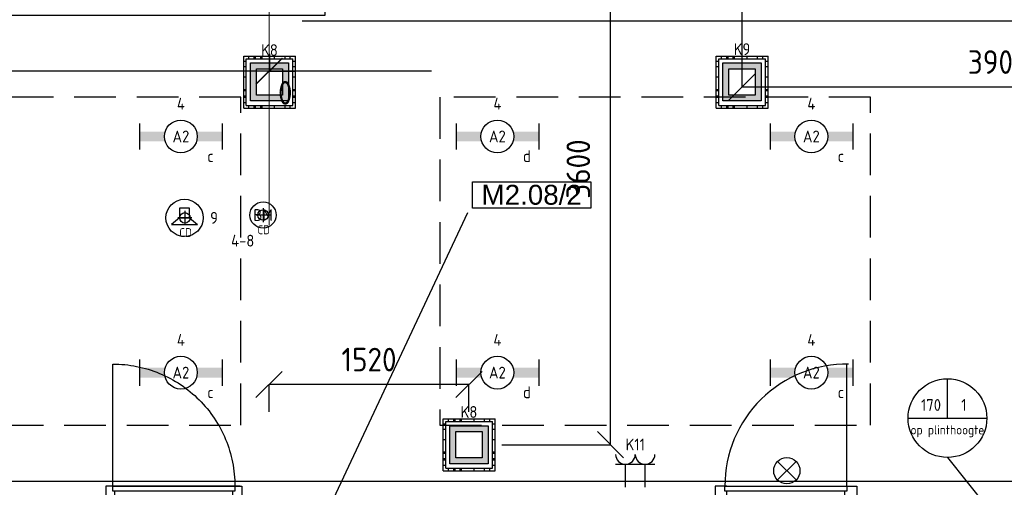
# Model space of a CAD drawing. Header units: millimetres. Extents: x -38032 to 104346, y -31182 to 78566.
# Tile 197 of 213: x 82458 to 89959, y 31974 to 35539. Entities that reach past the tile are written whole.
import ezdxf
from ezdxf.enums import TextEntityAlignment as Align

# ---------------------------------------------------------------- set-up
doc = ezdxf.new("R2010")
doc.units = ezdxf.units.MM
doc.header["$LTSCALE"] = 100
doc.set_wipeout_variables(frame=1)
doc.header["$PDMODE"] = 1
doc.linetypes.add('HIDDEN2', pattern=[4.7625, 3.175, -1.5875])
doc.linetypes.add('STYLE_11', pattern=[5, 3.888855, -0.416718, 0.277786, -0.416641])
for name, color, linetype in [('AB$1A---_ATTRIB035', 8, 'Continuous'), ('AL$1A---_ALGEMEEN', 8, 'Continuous'), ('AL------_MAATV', 200, 'Continuous'), ('AL------_MAATVOERING', 2, 'Continuous'), ('AL------_SPARING', 2, 'Continuous'), ('BOUWKUNDIG', 8, 'Continuous'), ('EB6421--_ATTRIB', 2, 'Continuous'), ('EB6511--_ATTRIB', 2, 'Continuous'), ('EL6222--', 3, 'Continuous'), ('EL6311--', 3, 'Continuous'), ('EL6421--', 3, 'Continuous'), ('EL6511--', 3, 'Continuous'), ('EM6131--', 1, 'Continuous'), ('LICHT_TEXT018', 1, 'Continuous'), ('versterkte strook', 7, 'Continuous'), ('Vloerdoos', 3, 'Continuous'), ('Vloerdoos (OUD)', 3, 'Continuous')]:
    doc.layers.add(name, color=color, linetype=linetype)
doc.layers.add('stramien', color=1, linetype='Continuous', lineweight=9)
doc.layers.get('Vloerdoos').off()
doc.styles.add('Arial', font='ARIAL.TTF')
doc.styles.add('BURO-018', font='iso.shx', dxfattribs={"height": 90})
doc.styles.get("Standard").update_dxf_attribs({"font": 'iso.shx'})
doc.dimstyles.new('STABICAD', dxfattribs={"dimscale": 100, "dimtxt": 1.8, "dimasz": 2, "dimexe": 0, "dimexo": 2.5, "dimgap": 1.5, "dimtad": 0, "dimdec": 0, "dimrnd": 10, "dimzin": 0, "dimdsep": 46, "dimtxsty": 'Standard', "dimblk1": 'OBLIQUE', "dimblk2": 'OBLIQUE', "dimsah": 1, "dimcen": -3, "dimadec": 0, "dimazin": 0, "dimtfac": 1, "dimtdec": 0, "dimtofl": 0, "dimtmove": 2, "dimatfit": 3, "dimfxl": 0, "dimtvp": 1.055556, "dimtolj": 1, "dimtzin": 0, "dimarcsym": 0})

# ---------------------------------------------------------------- blocks, each defined once
blk = doc.blocks.new('E00024')
at = {"color": 0, "linetype": 'Continuous'}
for p, q in [((-1.41, 1.59), (1.41, 4.41)), ((-1.41, 4.41), (1.41, 1.59))]:
    blk.add_line(p, q, dxfattribs=at)
blk.add_circle((0, 3), 2, dxfattribs=at)
at = {"color": 0, "linetype": 'Continuous', "style": 'BURO-018'}
blk.add_attdef('E_TEXT1', text='', height=1.8, dxfattribs=at).set_placement((0, 7.5), align=Align.MIDDLE)
at = {"color": 0, "linetype": 'Continuous', "style": 'BURO-018', "flags": 1}
blk.add_attdef('E_MATCODE', (0, 0), '', height=1.8, dxfattribs=at)
blk = doc.blocks.new('VLOERDOOS')
at = {"layer": 'Vloerdoos (OUD)'}
for p, q in [((0, 395), (395, 395)), ((0, 395), (0, 0)), ((40, 375), (40, 395)), ((80, 375), (80, 395)), ((90, 375), (90, 395)), ((130, 375), (130, 395)), ((140, 375), (140, 395)), ((235, 375), (235, 395)), ((315, 375), (315, 395)), ((355, 375), (355, 395)), ((395, 395), (395, 0)), ((0, 355), (20, 355)), ((0, 315), (20, 315)), ((0, 305), (20, 305)), ((20, 375), (20, 20)), ((20, 375), (375, 375)), ((375, 375), (375, 20)), ((375, 355), (395, 355)), ((375, 315), (395, 315)), ((375, 305), (395, 305)), ((0, 265), (20, 265)), ((0, 255), (20, 255)), ((375, 265), (395, 265)), ((375, 255), (395, 255)), ((0, 160), (20, 160)), ((375, 160), (395, 160)), ((0, 80), (20, 80)), ((375, 80), (395, 80)), ((0, 40), (20, 40)), ((0, 0), (395, 0)), ((20, 20), (375, 20)), ((40, 0), (40, 20)), ((80, 0), (80, 20)), ((90, 0), (90, 20)), ((130, 0), (130, 20)), ((140, 0), (140, 20)), ((235, 0), (235, 20)), ((315, 0), (315, 20)), ((355, 0), (355, 20)), ((375, 40), (395, 40))]:
    blk.add_line(p, q, dxfattribs=at)
blk = doc.blocks.new('_Oblique')
at = {"color": 0, "linetype": 'ByBlock', "lineweight": -2}
blk.add_line((-0.5, -0.5), (0.5, 0.5), dxfattribs=at)
blk = doc.blocks.new('*D198')
at = {"layer": 'AL------_MAATVOERING', "color": 0, "lineweight": -2}
for p, q in [((84610, 35900), (93085.5, 35900)), ((93085.5, 35529.1), (93085.5, 35900)), ((84610, 35529.1), (93085.5, 35529.1))]:
    blk.add_line(p, q, dxfattribs=at)
at = {"layer": 'Defpoints', "color": 0}
for p in [(84360, 35900), (93085.5, 35900), (84360, 35529.1)]:
    blk.add_point(p, dxfattribs=at)
at = {"layer": 'AL------_MAATVOERING', "color": 0, "lineweight": -2, "xscale": 200, "yscale": 200, "zscale": 200}
for p, rotation in [((93085.5, 35900), 90), ((93085.5, 35529.1), 270)]:
    blk.add_blockref('_Oblique', p, dxfattribs=dict(at, rotation=rotation))
at = {"layer": 'AL------_MAATVOERING', "color": 0, "insert": (93386.1, 35632), "char_height": 180, "attachment_point": 5, "rotation": 90}
blk.add_mtext('\\A1;370', dxfattribs=at)
blk = doc.blocks.new('*D199')
at = {"layer": 'AL------_MAATVOERING', "color": 0, "lineweight": -2}
for p, q in [((87960, 36379.1), (87960, 35026)), ((91857.6, 36379.1), (91857.6, 35026)), ((87960, 35026), (91857.6, 35026))]:
    blk.add_line(p, q, dxfattribs=at)
at = {"layer": 'Defpoints', "color": 0}
for p in [(87960, 36629.1), (91857.6, 36629.1), (91857.6, 35026)]:
    blk.add_point(p, dxfattribs=at)
at = {"layer": 'AL------_MAATVOERING', "color": 0, "lineweight": -2, "xscale": 200, "yscale": 200, "zscale": 200, "rotation": 180}
blk.add_blockref('_Oblique', (87960, 35026), dxfattribs=at)
at = {"layer": 'AL------_MAATVOERING', "color": 0, "lineweight": -2, "xscale": 200, "yscale": 200, "zscale": 200}
blk.add_blockref('_Oblique', (91857.6, 35026), dxfattribs=at)
at = {"layer": 'AL------_MAATVOERING', "color": 0, "insert": (89908.8, 35216), "char_height": 180, "attachment_point": 5}
blk.add_mtext('\\A1;3900', dxfattribs=at)
blk = doc.blocks.new('*D200')
at = {"layer": 'AL------_MAATVOERING', "color": 0, "lineweight": -2}
for p, q in [((84357.6, 35279.1), (84357.6, 35146.6)), ((84360, 35279.1), (84360, 35146.6)), ((84357.6, 35146.6), (84157.6, 35146.6)), ((84360, 35146.6), (84560, 35146.6))]:
    blk.add_line(p, q, dxfattribs=at)
at = {"layer": 'Defpoints', "color": 0}
for p in [(84357.6, 35529.1), (84360, 35529.1), (84357.6, 35146.6)]:
    blk.add_point(p, dxfattribs=at)
at = {"layer": 'AL------_MAATVOERING', "color": 0, "lineweight": -2, "xscale": 200, "yscale": 200, "zscale": 200}
blk.add_blockref('_Oblique', (84357.6, 35146.6), dxfattribs=at)
at = {"layer": 'AL------_MAATVOERING', "color": 0, "lineweight": -2, "xscale": 200, "yscale": 200, "zscale": 200, "rotation": 180}
blk.add_blockref('_Oblique', (84360, 35146.6), dxfattribs=at)
at = {"layer": 'AL------_MAATVOERING', "color": 0, "insert": (84480.8, 34981.7), "char_height": 180, "attachment_point": 5}
blk.add_mtext('\\A1;0', dxfattribs=at)
blk = doc.blocks.new('*D203')
at = {"layer": 'AL------_MAATVOERING', "color": 0, "lineweight": -2}
for p, q in [((84357.6, 32549.1), (84357.6, 32758)), ((85880, 32758), (84357.6, 32758)), ((85880, 32549.1), (85880, 32758))]:
    blk.add_line(p, q, dxfattribs=at)
at = {"layer": 'Defpoints', "color": 0}
for p in [(84357.6, 32758), (84357.6, 32299.1), (85880, 32299.1)]:
    blk.add_point(p, dxfattribs=at)
at = {"layer": 'AL------_MAATVOERING', "color": 0, "lineweight": -2, "xscale": 200, "yscale": 200, "zscale": 200, "rotation": 180}
blk.add_blockref('_Oblique', (84357.6, 32758), dxfattribs=at)
at = {"layer": 'AL------_MAATVOERING', "color": 0, "lineweight": -2, "xscale": 200, "yscale": 200, "zscale": 200}
blk.add_blockref('_Oblique', (85880, 32758), dxfattribs=at)
at = {"layer": 'AL------_MAATVOERING', "color": 0, "insert": (85118.8, 32948), "char_height": 180, "attachment_point": 5}
blk.add_mtext('\\A1;1520', dxfattribs=at)
blk = doc.blocks.new('*D204')
at = {"layer": 'AL------_MAATVOERING', "color": 0, "lineweight": -2}
for p, q in [((86130, 35900), (86958.8, 35900)), ((86958.8, 32299.1), (86958.8, 35900)), ((86130, 32299.1), (86958.8, 32299.1))]:
    blk.add_line(p, q, dxfattribs=at)
at = {"layer": 'Defpoints', "color": 0}
for p in [(85880, 35900), (86958.8, 35900), (85880, 32299.1)]:
    blk.add_point(p, dxfattribs=at)
at = {"layer": 'AL------_MAATVOERING', "color": 0, "lineweight": -2, "xscale": 200, "yscale": 200, "zscale": 200}
for p, rotation in [((86958.8, 35900), 90), ((86958.8, 32299.1), 270)]:
    blk.add_blockref('_Oblique', p, dxfattribs=dict(at, rotation=rotation))
at = {"layer": 'AL------_MAATVOERING', "color": 0, "insert": (86713.6, 34400.5), "char_height": 180, "attachment_point": 5, "rotation": 90}
blk.add_mtext('\\A1;3600', dxfattribs=at)
blk = doc.blocks.new('1115B6630')
at = {"color": 0}
for p, q in [((-6.3, 2), (-6.3, -2)), ((6.3, 2), (6.3, -2))]:
    blk.add_line(p, q, dxfattribs=at)
at = {"color": 0, "linetype": 'Continuous'}
blk.add_circle((0, 0), 2.5, dxfattribs=at)
at = {"color": 0}
for points in [[(-2.5, 0.75), (-6.3, 0.75), (-2.5, -0.75), (-6.3, -0.75)], [(2.5, 0.75), (6.3, 0.75), (2.5, -0.75), (6.3, -0.75)]]:
    blk.add_solid(points, dxfattribs=at)
at = {"color": 0, "linetype": 'Continuous', "style": 'BURO-018'}
for tag, p in [('E_GKAST', (0, 8)), ('E_GROEP', (0, 5)), ('E_SGROEP', (4.5, 5)), ('E_ARMCODE', (0, 0)), ('E_SLET', (4.5, -3))]:
    blk.add_attdef(tag, text='', height=1.8, dxfattribs=at).set_placement(p, align=Align.MIDDLE)
blk = doc.blocks.new('E00123')
at = {"color": 0, "linetype": 'Continuous'}
blk.add_circle((0, 0), 2, dxfattribs=at)
at = {"color": 0, "linetype": 'Continuous', "style": 'BURO-018'}
for tag, p in [('E_TEXT1', (0, 4.5)), ('E_TEXT2', (0, 0))]:
    blk.add_attdef(tag, text='', height=1.8, dxfattribs=at).set_placement(p, align=Align.MIDDLE)
at = {"color": 0, "linetype": 'Continuous', "style": 'BURO-018', "flags": 1}
blk.add_attdef('E_MATCODE', (0, 0), '', height=1.8, dxfattribs=at)
blk = doc.blocks.new('E00414')
at = {"color": 0, "linetype": 'Continuous'}
for p, q in [((-2.9, -2.9), (-2.9, 2.9)), ((-2.9, 2.9), (2.9, 2.9)), ((-2, 2), (2, 2)), ((-2, -2), (-2, 2)), ((2, 2), (2, -2)), ((2.9, 2.9), (2.9, -2.9)), ((2.9, -2.9), (-2.9, -2.9)), ((2, -2), (-2, -2))]:
    blk.add_line(p, q, dxfattribs=at)
at = {"color": 0}
for points in [[(-2.9, 2.9), (2.9, 2.9), (-2, 2), (2, 2)], [(-2, -2), (-2.9, -2.9), (-2, 2), (-2.9, 2.9)], [(2, 2), (2.9, 2.9), (2, -2), (2.9, -2.9)], [(2, -2), (2.9, -2.9), (-2, -2), (-2.9, -2.9)]]:
    blk.add_solid(points, dxfattribs=at)
at = {"color": 0, "linetype": 'Continuous', "style": 'BURO-018'}
for tag, p in [('E_GKAST', (0, 8)), ('E_GROEP', (0, 5)), ('E_SGROEP', (4.5, 5))]:
    blk.add_attdef(tag, text='', height=1.8, dxfattribs=at).set_placement(p, align=Align.MIDDLE)
at = {"color": 0, "linetype": 'Continuous', "style": 'BURO-018', "flags": 1}
for tag, p in [('E_VERMCODE', (13, 5)), ('E_MATCODE', (0, 0))]:
    blk.add_attdef(tag, text='', height=1.8, dxfattribs=at).set_placement(p, align=Align.MIDDLE)
blk = doc.blocks.new('E00126')
at = {"color": 0, "linetype": 'Continuous'}
for p, q in [((-3, 4.5), (3, 4.5)), ((-1.5, 1), (-1.5, 4.5)), ((1.5, 1), (1.5, 4.5))]:
    blk.add_line(p, q, dxfattribs=at)
for centre in [(-1.5, 6), (1.5, 6)]:
    blk.add_arc(centre, 1.5, 180, 0, dxfattribs=at)
at = {"color": 0, "linetype": 'Continuous', "style": 'BURO-018'}
for tag, p in [('E_GKAST', (0, 11.5)), ('E_GROEP', (0, 8.5)), ('E_SGROEP', (4.5, 8.5))]:
    blk.add_attdef(tag, text='', height=1.8, dxfattribs=at).set_placement(p, align=Align.MIDDLE)
at = {"color": 0, "linetype": 'Continuous', "style": 'BURO-018', "flags": 1}
for tag, p in [('E_VERMCODE', (13, 8.5)), ('E_MATCODE', (0, 0))]:
    blk.add_attdef(tag, text='', height=1.8, dxfattribs=at).set_placement(p, align=Align.MIDDLE)
blk = doc.blocks.new('E00497')
at = {"color": 0}
for p, q in [((0, 0.75), (1, 2)), ((1, -2), (1, 2)), ((0, 0.75), (-1.5, 0.75)), ((0, -0.75), (0, 0.75)), ((-1.5, -0.75), (0, -0.75)), ((0, -0.75), (1, -2))]:
    blk.add_line(p, q, dxfattribs=at)
blk.add_line((-1.5, 0.75), (-1.5, -0.75))
blk.add_circle((0, 0), 2.84, dxfattribs=at)
at = {"color": 0, "linetype": 'Continuous', "style": 'BURO-018'}
blk.add_attdef('E_TEXT1', text='', height=1.8, dxfattribs=at).set_placement((0, 4.5), align=Align.MIDDLE)
at = {"color": 0, "linetype": 'Continuous', "style": 'BURO-018', "flags": 1}
blk.add_attdef('E_MATCODE', text='', height=1.8, dxfattribs=at).set_placement((0, 0), align=Align.MIDDLE)
blk = doc.blocks.new('Centraaldoos')
at = {"color": 1, "linetype": 'Continuous'}
for p, q in [((-2, 0), (2, 0)), ((0, -2), (0, 2))]:
    blk.add_line(p, q, dxfattribs=at)
at = {"color": 0, "linetype": 'Continuous'}
blk.add_circle((0, 0), 1.5, dxfattribs=at)
at = {"color": 0, "linetype": 'Continuous', "style": 'BURO-018'}
blk.add_attdef('AL_POSNR', text='', height=1.8, dxfattribs=at).set_placement((0, 3), align=Align.CENTER)
at = {"color": 0, "linetype": 'Continuous', "style": 'BURO-018', "flags": 1}
blk.add_attdef('AL_OMS', (0, 0), '', height=1.8, dxfattribs=at)
at = {"layer": 'AL------_MAATV', "style": 'BURO-018'}
blk.add_text('CD', height=2.531, rotation=180, dxfattribs=at).set_placement((1.61, 5.48))
blk = doc.blocks.new('E00103')
at = {"color": 0, "linetype": 'Continuous'}
for p, q in [((0, 6), (0, 12)), ((-6, 6), (6, 6))]:
    blk.add_line(p, q, dxfattribs=at)
blk.add_circle((0, 6), 6, dxfattribs=at)
at = {"color": 0, "linetype": 'Continuous', "style": 'BURO-018'}
for tag, p in [('E_TEXT1', (-2.5, 8)), ('E_TEXT3', (2.5, 8)), ('E_TEXT6', (0, 4))]:
    blk.add_attdef(tag, text='', height=1.8, dxfattribs=at).set_placement(p, align=Align.MIDDLE)
blk = doc.blocks.new('32x_hout-mk 810s-p')
at = {"color": 0}
blk.add_wipeout([(-20.7, -1023), (-20.7, -11), (-110.7, -11), (-110.7, -1023)], dxfattribs=at).dxf.layer = 'AL$1A---_ALGEMEEN'
at = {"layer": 'AL$1A---_ALGEMEEN', "color": 0}
blk.add_lwpolyline([(-20.7, -1023), (-20.7, -11), (-110.7, -11), (-110.7, -1023)], close=True, dxfattribs=at)
at = {"color": 0}
for points in [[(-20.7, -67), (-20.7, 0), (-110.7, 0), (-110.7, -67)], [(-110.7, -967), (-20.7, -967), (-20.7, -1034), (-110.7, -1034)]]:
    blk.add_wipeout(points, dxfattribs=at).dxf.layer = 'AL$1A---_ALGEMEEN'
at = {"layer": 'AL$1A---_ALGEMEEN', "color": 0}
for points in [[(-20.7, -67), (-20.7, 0), (-110.7, 0), (-110.7, -67)], [(909, -74.8), (908.2, -97.6), (906.8, -120.4), (904.8, -143.2), (902.3, -165.8), (899.2, -188.5), (895.6, -211), (891.4, -233.4), (886.7, -255.8), (881.4, -278), (875.6, -300), (869.2, -322), (862.4, -343.7), (854.9, -365.3), (847, -386.7), (838.5, -407.9), (829.5, -428.9), (820, -449.6), (810, -470.1), (799.5, -490.4), (788.5, -510.4), (777, -530.1), (765, -549.5), (752.6, -568.7), (739.6, -587.5), (726.3, -606), (712.5, -624.2), (698.2, -642), (683.5, -659.5), (668.4, -676.5), (652.8, -693.3), (636.9, -709.6), (620.6, -725.5), (603.8, -741.1), (586.7, -756.2), (569.3, -770.9), (551.5, -785.2), (533.3, -799), (514.8, -812.4), (496, -825.3), (476.8, -837.7), (457.4, -849.7), (437.7, -861.2), (417.7, -872.2), (397.4, -882.7), (376.9, -892.7), (356.2, -902.2), (335.2, -911.2), (314, -919.7), (292.6, -927.6), (271, -935.1), (249.3, -942), (227.3, -948.3), (205.3, -954.1), (183.1, -959.4), (160.7, -964.1), (138.3, -968.3), (115.8, -971.9), (93.1, -975), (70.4, -977.5), (47.7, -979.5), (24.9, -980.9), (2.1, -981.7), (-20.7, -982), (-20.7, -52), (909.3, -52)], [(-110.7, -967), (-20.7, -967), (-20.7, -1034), (-110.7, -1034)]]:
    blk.add_lwpolyline(points, close=True, dxfattribs=at)
at = {"color": 0}
blk.add_wipeout([(-60.7, -52), (-20.7, -52), (-20.7, -982), (-60.7, -982)], dxfattribs=at).dxf.layer = 'AL$1A---_ALGEMEEN'
at = {"layer": 'AL$1A---_ALGEMEEN', "color": 0}
blk.add_lwpolyline([(-60.7, -52), (-20.7, -52), (-20.7, -982), (-60.7, -982)], close=True, dxfattribs=at)
blk = doc.blocks.new('ruimtenummer')
at = {"layer": 'AL$1A---_ALGEMEEN', "color": 0, "flags": 1}
for tag, p in [('peil', (-450, -397.1)), ('onderdeel', (-450, -669.8))]:
    blk.add_attdef(tag, p, '', height=151.5, dxfattribs=at)
at = {"color": 0}
blk.add_wipeout([(-450, 100), (450, 100), (450, -100), (-450, -100)], dxfattribs=at).dxf.layer = 'AL$1A---_ALGEMEEN'
at = {"layer": 'AL$1A---_ALGEMEEN', "color": 0}
blk.add_lwpolyline([(-450, 100), (450, 100), (450, -100), (-450, -100)], close=True, dxfattribs=at)
at = {"layer": 'AL$1A---_ALGEMEEN', "color": 0, "style": 'Arial'}
blk.add_attdef('ruimtenummer', text='', height=151.5, dxfattribs=at).set_placement((0, 78), align=Align.TOP_CENTER)
blk = doc.blocks.new('32x_hout-mk 874-p')
at = {"color": 0}
for points in [[(0, -90), (0, 0), (-114, 0), (-114, -90)], [(-114, -990), (0, -990), (0, -1080), (-114, -1080)]]:
    blk.add_wipeout(points, dxfattribs=at).dxf.layer = 'AL$1A---_ALGEMEEN'
at = {"layer": 'AL$1A---_ALGEMEEN', "color": 0}
for points in [[(0, -90), (0, 0), (-114, 0), (-114, -90)], [(-114, -990), (0, -990), (0, -1080), (-114, -1080)]]:
    blk.add_lwpolyline(points, close=True, dxfattribs=at)
at = {"color": 0}
blk.add_wipeout([(-40, -75), (0, -75), (0, -1005), (-40, -1005)], dxfattribs=at).dxf.layer = 'AL$1A---_ALGEMEEN'
at = {"layer": 'AL$1A---_ALGEMEEN', "color": 0}
blk.add_line((0, -1005), (930, -1005), dxfattribs=at)
blk.add_lwpolyline([(-40, -75), (0, -75), (0, -1005), (-40, -1005)], close=True, dxfattribs=at)
blk.add_arc((0, -1005), 930, 359.20069, 90, dxfattribs=at)
blk = doc.blocks.new('200254 W 212 3 04-12-2007')
at = {"layer": 'stramien', "linetype": 'STYLE_11', "ltscale": 50}
blk.add_line((48161, -41013.6), (48161, 36216.4), dxfattribs=at)
at = {"layer": 'AL$1A---_ALGEMEEN'}
ref = blk.add_blockref('ruimtenummer', (50160.3, 9216.8), dxfattribs=dict(at, rotation=180))
ref.add_attrib('ruimtenummer', 'M2.08/2', dxfattribs={"layer": 'AB$1A---_ATTRIB035', "height": 151.52, "style": 'Arial'}).set_placement((50160.3, 9293.7), align=Align.TOP_CENTER)
at = {"layer": 'AL$1A---_ALGEMEEN', "rotation": 90}
for name, p in [('32x_hout-mk 810s-p', (46917, 7018.2)), ('32x_hout-mk 874-p', (51557, 6997.4))]:
    blk.add_blockref(name, p, dxfattribs=at)
at = {"layer": 'AL$1A---_ALGEMEEN'}
blk.add_line((49671, 9080), (47932, 5370), dxfattribs=at)
blk.add_lwpolyline([(62057, 5882.4), (53877, 5882.4), (53877, 7032.4), (42637, 7032.4), (42637, 10587.4), (48588, 10587.4), (48588, 11047.4), (53877, 11047.4), (53877, 20792.4), (62057, 20792.4)], close=True, dxfattribs=at)

msp = doc.modelspace()

# ---------------------------------------------------------------- block references
at = {"layer": 'BOUWKUNDIG'}
msp.add_blockref('200254 W 212 3 04-12-2007', (36198, 24986.5), dxfattribs=at)

# ---------------------------------------------------------------- next in the draw order: linework, layer by layer
at = {"layer": 'EM6131--'}
msp.add_line((89525.8, 32202.1), (89826, 31825), dxfattribs=at)
at = {"layer": 'LICHT_TEXT018', "linetype": 'HIDDEN2'}
for points in [[(80891.7, 32448.8), (84143.4, 32448.8), (84143.4, 34948.8), (80891.7, 34948.8)], [(85657.9, 32448.8), (88940.3, 32448.8), (88940.3, 34948.8), (85657.9, 34948.8)]]:
    msp.add_lwpolyline(points, close=True, dxfattribs=at)
at = {"layer": 'versterkte strook'}
msp.add_line((67069.1, 35150), (85596.1, 35150), dxfattribs=at)

# ---------------------------------------------------------------- next in the draw order: block references
at = {"layer": 'AL------_SPARING', "xscale": 26.66666666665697, "yscale": 26.66666666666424, "zscale": 26.66666666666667, "rotation": 180}
for p in [(83716.6, 34028.5), (84311.7, 34050)]:
    msp.add_blockref('Centraaldoos', p, dxfattribs=at)
at = {"layer": 'EL6222--'}
ref = msp.add_blockref('E00414', (84360.6, 35064.5), dxfattribs=dict(at, xscale=50, yscale=50, zscale=50))
ref.add_attrib('E_GROEP', 'K8', dxfattribs={"layer": '0', "color": 1, "linetype": 'Continuous', "height": 90, "style": 'BURO-018'}).set_placement((84360.6, 35307), align=Align.MIDDLE)
ref = msp.add_blockref('E00414', (87960.6, 35064.5), dxfattribs=dict(at, xscale=50, yscale=50, zscale=50))
ref.add_attrib('E_GROEP', 'K9', dxfattribs={"layer": '0', "color": 1, "linetype": 'Continuous', "height": 90, "style": 'BURO-018'}).set_placement((87960.6, 35314.5), align=Align.MIDDLE)
ref = msp.add_blockref('E00414', (85880.6, 32298.8), dxfattribs=dict(at, xscale=50, yscale=50, zscale=50))
ref.add_attrib('E_GROEP', 'K8', dxfattribs={"layer": '0', "color": 1, "linetype": 'Continuous', "height": 90, "style": 'BURO-018'}).set_placement((85880.6, 32548.8), align=Align.MIDDLE)
ref = msp.add_blockref('E00126', (87147.7, 31925), dxfattribs=dict(at, xscale=50, yscale=50, zscale=50))
ref.add_attrib('E_GROEP', 'K11', dxfattribs={"layer": '0', "color": 1, "linetype": 'Continuous', "height": 90, "style": 'BURO-018'}).set_placement((87147.7, 32301.1), align=Align.MIDDLE)
at = {"layer": 'EL6311--'}
ref = msp.add_blockref('1115B6630', (83686, 34648.8), dxfattribs=dict(at, xscale=50, yscale=50, zscale=50))
ref.add_attrib('E_ARMCODE', 'A2', dxfattribs={"layer": '0', "color": 1, "linetype": 'Continuous', "height": 90, "style": 'BURO-018'}).set_placement((83686, 34648.8), align=Align.MIDDLE)
ref.add_attrib('E_SLET', 'c', dxfattribs={"layer": '0', "color": 1, "linetype": 'Continuous', "height": 90, "style": 'BURO-018'}).set_placement((83911, 34498.8), align=Align.MIDDLE)
ref.add_attrib('E_GROEP', '4', dxfattribs={"layer": '0', "color": 1, "linetype": 'Continuous', "height": 90, "style": 'BURO-018'}).set_placement((83686, 34898.8), align=Align.MIDDLE)
ref = msp.add_blockref('1115B6630', (86097, 34648.8), dxfattribs=dict(at, xscale=50, yscale=50, zscale=50))
ref.add_attrib('E_ARMCODE', 'A2', dxfattribs={"layer": '0', "color": 1, "linetype": 'Continuous', "height": 90, "style": 'BURO-018'}).set_placement((86097, 34648.8), align=Align.MIDDLE)
ref.add_attrib('E_SLET', 'd', dxfattribs={"layer": '0', "color": 1, "linetype": 'Continuous', "height": 90, "style": 'BURO-018'}).set_placement((86322, 34498.8), align=Align.MIDDLE)
ref.add_attrib('E_GROEP', '4', dxfattribs={"layer": '0', "color": 1, "linetype": 'Continuous', "height": 90, "style": 'BURO-018'}).set_placement((86097, 34898.8), align=Align.MIDDLE)
ref = msp.add_blockref('1115B6630', (88489, 34648.8), dxfattribs=dict(at, xscale=50, yscale=50, zscale=50))
ref.add_attrib('E_ARMCODE', 'A2', dxfattribs={"layer": '0', "color": 1, "linetype": 'Continuous', "height": 90, "style": 'BURO-018'}).set_placement((88489, 34648.8), align=Align.MIDDLE)
ref.add_attrib('E_SLET', 'c', dxfattribs={"layer": '0', "color": 1, "linetype": 'Continuous', "height": 90, "style": 'BURO-018'}).set_placement((88714, 34498.8), align=Align.MIDDLE)
ref.add_attrib('E_GROEP', '4', dxfattribs={"layer": '0', "color": 1, "linetype": 'Continuous', "height": 90, "style": 'BURO-018'}).set_placement((88489, 34898.8), align=Align.MIDDLE)
ref = msp.add_blockref('1115B6630', (83686, 32848.8), dxfattribs=dict(at, xscale=50, yscale=50, zscale=50))
ref.add_attrib('E_ARMCODE', 'A2', dxfattribs={"layer": '0', "color": 1, "linetype": 'Continuous', "height": 90, "style": 'BURO-018'}).set_placement((83686, 32848.8), align=Align.MIDDLE)
ref.add_attrib('E_SLET', 'c', dxfattribs={"layer": '0', "color": 1, "linetype": 'Continuous', "height": 90, "style": 'BURO-018'}).set_placement((83911, 32698.8), align=Align.MIDDLE)
ref.add_attrib('E_GROEP', '4', dxfattribs={"layer": '0', "color": 1, "linetype": 'Continuous', "height": 90, "style": 'BURO-018'}).set_placement((83686, 33098.8), align=Align.MIDDLE)
ref = msp.add_blockref('1115B6630', (86097, 32848.8), dxfattribs=dict(at, xscale=50, yscale=50, zscale=50))
ref.add_attrib('E_ARMCODE', 'A2', dxfattribs={"layer": '0', "color": 1, "linetype": 'Continuous', "height": 90, "style": 'BURO-018'}).set_placement((86097, 32848.8), align=Align.MIDDLE)
ref.add_attrib('E_SLET', 'd', dxfattribs={"layer": '0', "color": 1, "linetype": 'Continuous', "height": 90, "style": 'BURO-018'}).set_placement((86322, 32698.8), align=Align.MIDDLE)
ref.add_attrib('E_GROEP', '4', dxfattribs={"layer": '0', "color": 1, "linetype": 'Continuous', "height": 90, "style": 'BURO-018'}).set_placement((86097, 33098.8), align=Align.MIDDLE)
ref = msp.add_blockref('1115B6630', (88489, 32848.8), dxfattribs=dict(at, xscale=50, yscale=50, zscale=50))
ref.add_attrib('E_ARMCODE', 'A2', dxfattribs={"layer": '0', "color": 1, "linetype": 'Continuous', "height": 90, "style": 'BURO-018'}).set_placement((88489, 32848.8), align=Align.MIDDLE)
ref.add_attrib('E_SLET', 'c', dxfattribs={"layer": '0', "color": 1, "linetype": 'Continuous', "height": 90, "style": 'BURO-018'}).set_placement((88714, 32698.8), align=Align.MIDDLE)
ref.add_attrib('E_GROEP', '4', dxfattribs={"layer": '0', "color": 1, "linetype": 'Continuous', "height": 90, "style": 'BURO-018'}).set_placement((88489, 33098.8), align=Align.MIDDLE)
at = {"layer": 'EL6421--'}
ref = msp.add_blockref('E00497', (83713.3, 34028.5), dxfattribs=dict(at, xscale=50, yscale=50, zscale=50, rotation=270))
ref.add_attrib('E_TEXT1', '9', dxfattribs={"layer": 'EB6421--_ATTRIB', "color": 1, "linetype": 'Continuous', "height": 90, "style": 'BURO-018'}).set_placement((83938.3, 34028.5), align=Align.MIDDLE)
at = {"layer": 'EL6511--'}
ref = msp.add_blockref('E00123', (84311.7, 34050), dxfattribs=dict(at, xscale=50, yscale=50, zscale=50))
ref.add_attrib('E_TEXT2', 'BM', dxfattribs={"layer": 'EB6511--_ATTRIB', "color": 1, "linetype": 'Continuous', "height": 90, "style": 'BURO-018'}).set_placement((84311.7, 34050), align=Align.MIDDLE)
ref.add_attrib('E_TEXT1', '4-8', dxfattribs={"layer": 'EB6511--_ATTRIB', "color": 1, "linetype": 'Continuous', "height": 90, "style": 'BURO-018'}).set_placement((84156.7, 33854.7), align=Align.MIDDLE)
at = {"layer": 'EL6511--', "xscale": 50, "yscale": 50, "zscale": 50}
msp.add_blockref('E00024', (88302.4, 31950.9), dxfattribs=at)
at = {"layer": 'EM6131--'}
ref = msp.add_blockref('E00103', (89525.8, 32202.1), dxfattribs=dict(at, xscale=50, yscale=50, zscale=50))
ref.add_attrib('E_TEXT1', '170', dxfattribs={"layer": '0', "color": 1, "linetype": 'Continuous', "height": 90, "style": 'BURO-018'}).set_placement((89400.8, 32602.1), align=Align.MIDDLE)
ref.add_attrib('E_TEXT3', '1', dxfattribs={"layer": '0', "color": 1, "linetype": 'Continuous', "height": 90, "style": 'BURO-018'}).set_placement((89650.8, 32602.1), align=Align.MIDDLE)
ref.add_attrib('E_TEXT6', 'op plinthoogte', dxfattribs={"layer": '0', "color": 1, "linetype": 'Continuous', "height": 70, "style": 'BURO-018'}).set_placement((89525.8, 32402.1), align=Align.MIDDLE)
at = {"layer": 'Vloerdoos', "rotation": 90}
for p in [(84559.3, 34865.5), (88159.3, 34865.5), (86079.3, 32101.3)]:
    msp.add_blockref('VLOERDOOS', p, dxfattribs=at)

# ---------------------------------------------------------------- next in the draw order: dimensions: what is measured, and where the dimension line sits
at = {"layer": 'AL------_MAATVOERING'}
for base, p1, p2, picture, middle in [((91857.6, 35026), (87960, 36629.1), (91857.6, 36629.1), '*D199', (89908.8, 35216)), ((84357.6, 32758), (85880, 32299.1), (84357.6, 32299.1), '*D203', (85118.8, 32948))]:
    dim = msp.add_linear_dim(base=base, p1=p1, p2=p2, dimstyle='STABICAD', dxfattribs=at)
    dim.commit()
    dim.dimension.update_dxf_attribs({"geometry": picture, "text_midpoint": middle})
for base, p1, p2, picture, middle in [((93085.5, 35900), (84360, 35529.1), (84360, 35900), '*D198', (93386.1, 35632)), ((86958.8, 35900), (85880, 32299.1), (85880, 35900), '*D204', (86713.6, 34400.5))]:
    dim = msp.add_linear_dim(base=base, p1=p1, p2=p2, angle=90, dimstyle='STABICAD', dxfattribs=at)
    dim.commit()
    dim.dimension.update_dxf_attribs({"geometry": picture, "text_midpoint": middle, "dimtype": 160})
dim = msp.add_linear_dim(base=(84357.6, 35146.6), p1=(84360, 35529.1), p2=(84357.6, 35529.1), dimstyle='STABICAD', dxfattribs=at)
dim.commit()
dim.dimension.update_dxf_attribs({"geometry": '*D200', "text_midpoint": (84480.8, 34981.7), "dimtype": 160})

doc.saveas('drawing.dxf')
